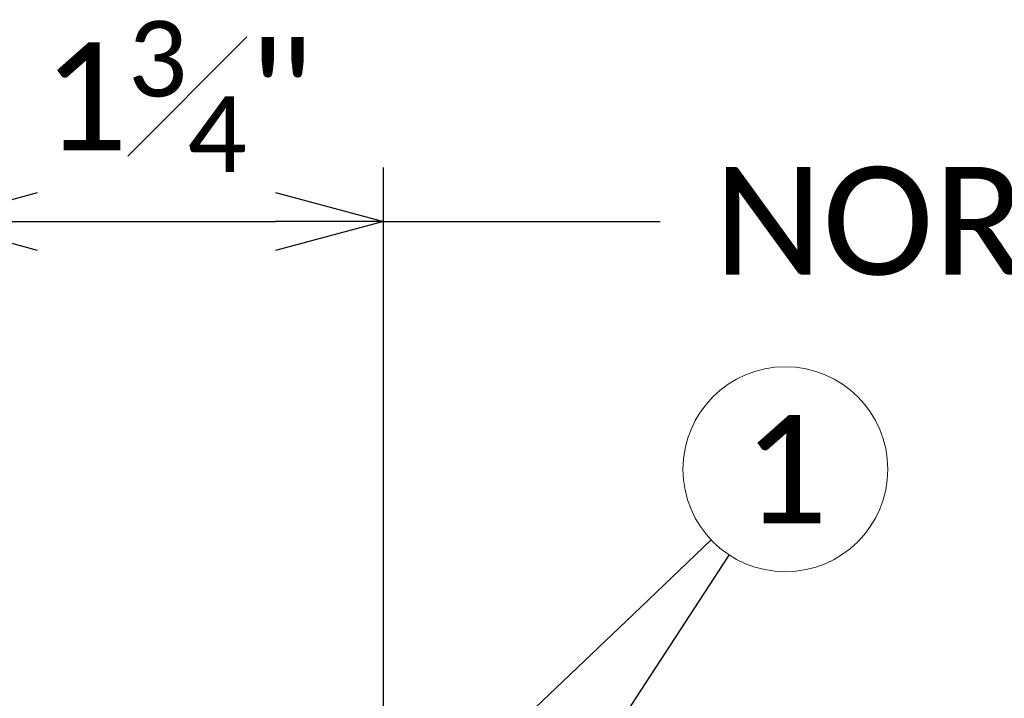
# Model space of a CAD drawing. Header units: metres. Extents: x -113 to 509, y -50 to 519.
# Tile 52 of 238: x -58 to -44, y 14 to 24. Entities that reach past the tile are written whole.
import ezdxf
from ezdxf import colors
from ezdxf.entities.mleader import LeaderData, LeaderLine
from ezdxf.enums import TextEntityAlignment as Align
from ezdxf.math import Vec2, Vec3

# ---------------------------------------------------------------- set-up
doc = ezdxf.new("R2010")
doc.units = ezdxf.units.M
doc.header["$MEASUREMENT"] = 0
for name, color, linetype, lineweight in [('B_ANNO_DIM', 7, 'Continuous', 18), ('B_ANNO_SYMB', 7, 'Continuous', 18), ('B_ANNO_TEXT', 7, 'Continuous', 18)]:
    doc.layers.add(name, color=color, linetype=linetype, lineweight=lineweight)
doc.styles.add('Annotative', font='calibri.ttf', dxfattribs={"height": 0.0625})
doc.styles.get("Standard").update_dxf_attribs({"font": 'calibri.ttf'})
doc.dimstyles.new('Annotative', dxfattribs={"dimscale": 0, "dimtxt": 0.0625, "dimasz": 0.0625, "dimexe": 0.03125, "dimexo": 0.03125, "dimgap": 0.03125, "dimtad": 1, "dimdec": 3, "dimzin": 3, "dimdsep": 46, "dimlunit": 4, "dimtxsty": 'Standard', "dimblk": 'OPEN30', "dimcen": 0.03125, "dimaunit": 1, "dimadec": 0, "dimazin": 3, "dimtfac": 0.75, "dimtdec": 3, "dimtofl": 0, "dimtmove": 0, "dimatfit": 3, "dimldrblk": 'OPEN30', "dimfxl": 1, "dimtfill": 1, "dimfrac": 1, "dimtolj": 1, "dimtzin": 0, "dimarcsym": 0})

# ---------------------------------------------------------------- blocks, each defined once
blk = doc.blocks.new('_None')
blk = doc.blocks.new('_Open30')
at = {"color": 0, "linetype": 'ByBlock', "lineweight": -2}
for p, q in [((-1, 0.2679), (0, 0)), ((0, 0), (-1, -0.2679)), ((0, 0), (-1, 0))]:
    blk.add_line(p, q, dxfattribs=at)
blk = doc.blocks.new('*D52')
at = {"layer": 'B_ANNO_DIM', "color": 0, "lineweight": -2, "transparency": 16777216}
for p, q in [((-53.04, 12.728), (-53.04, 21.499)), ((-57.854, 20.749), (-54.54, 20.749))]:
    blk.add_line(p, q, dxfattribs=at)
at = {"layer": 'Defpoints', "color": 0, "transparency": 16777216}
for p in [(-59.354, 20.749), (-53.04, 20.749), (-53.04, 11.978)]:
    blk.add_point(p, dxfattribs=at)
at = {"layer": 'B_ANNO_DIM', "color": 0, "lineweight": -2, "transparency": 16777216, "xscale": 1.5, "yscale": 1.5, "zscale": 1.5, "rotation": 180}
blk.add_blockref('_Open30', (-59.354, 20.749), dxfattribs=at)
at = {"layer": 'B_ANNO_DIM', "color": 0, "lineweight": -2, "transparency": 16777216, "xscale": 1.5, "yscale": 1.5, "zscale": 1.5}
blk.add_blockref('_Open30', (-53.04, 20.749), dxfattribs=at)
blk = doc.blocks.new('*U3502')
at = {"layer": 'B_ANNO_DIM', "insert": (55.046, 73.186), "char_height": 1.5, "width": 114.45127, "attachment_point": 1, "line_spacing_factor": 0.9, "style": 'Annotative'}
blk.add_mtext('\\A1;1{\\H0.7x;\\S3#4;}"', dxfattribs=at)
blk = doc.blocks.new('INS_JTSS_A_SS_BASE')
at = {"layer": 'B_ANNO_SYMB'}
blk.add_circle((65.3826, -249.5349), 1.4255, dxfattribs=at)
at = {"layer": 'B_ANNO_DIM', "style": 'Annotative'}
blk.add_attdef('DIST6', text='', height=1.5, rotation=90, dxfattribs=at).set_placement((10.1741, -92.4535), align=Align.MIDDLE_CENTER)
at = {"layer": 'B_ANNO_DIM', "lineweight": 30}
for tag, p in [('BAR1', (10.7294, -248.1165)), ('BAR3', (129.0984, -253.7669))]:
    blk.add_attdef(tag, text='', height=1.5, dxfattribs=at).set_placement(p, align=Align.TOP_LEFT)
at = {"layer": 'B_ANNO_DIM', "style": 'Annotative'}
for tag, p in [('BAR2', (96.1024, -274.8563)), ('BAR4', (122.9444, -296.1127))]:
    blk.add_attdef(tag, text='', height=1.5, dxfattribs=at).set_placement(p, align=Align.TOP_LEFT)
at = {"layer": 'B_ANNO_TEXT', "insert": (65.3826, -249.5349), "char_height": 1.5, "width": 3.563823, "attachment_point": 5, "style": 'Annotative'}
blk.add_mtext('1', dxfattribs=at)
at = {"layer": 'B_ANNO_TEXT', "style": 'Annotative'}
for tag, p in [('SS', (321.0554, -84.683)), ('BID#', (275.9705, -312.1489))]:
    blk.add_attdef(tag, p, '', height=1.5, dxfattribs=at)
at = {"layer": 'B_ANNO_DIM'}
dim = blk.add_linear_dim(base=(59.7885, -246.0902), p1=(53.4748, -246.0902), p2=(59.7885, -254.8607), text=' ', dimstyle='Annotative', dxfattribs=at)
dim.commit()
dim.dimension.update_dxf_attribs({"geometry": '*D52', "text_midpoint": (56.6317, -246.0902), "dimtype": 128, "insert": (112.8286, -266.8387)})
ml = blk.add_multileader_mtext('Standard', dxfattribs=at)
ml.set_content('NORMAL TO JOINT', color=256)
ml.set_leader_properties()
ml.set_arrow_properties(name='NONE')
ml.build(insert=Vec2(0, 0))
ml.multileader.update_dxf_attribs({"text_right_attachment_type": 3, "dogleg_length": 0.0625, "arrow_head_size": 1.5, "scale": 24})
ctx = ml.context
ctx.base_point, ctx.scale, ctx.char_height, ctx.arrow_head_size, ctx.landing_gap_size, ctx.plane_origin = Vec3(63.638, -246.0902), 24, 1.5, 1.5, 0.75, Vec3(59.7885, -246.0902)
ctx.right_attachment = 3
notes = []
notes.append((ctx, [(0, (1, 1, 0), (62.138, -246.0902), (1, 0), 1.5, [(0, [(59.7885, -246.0902), (61.5929, -246.0902), (61.8902, -246.0902)], 0, [])])]))
ctx.mtext.insert, ctx.mtext.flow_direction = Vec3(64.388, -245.3292), 5
ml = blk.add_multileader_mtext('Standard', dxfattribs=at)
ml.set_content('', color=256)
ml.set_leader_properties()
ml.set_arrow_properties(name='OPEN30')
ml.build(insert=Vec2(0, 0))
ml.multileader.update_dxf_attribs({"text_right_attachment_type": 3, "dogleg_length": 0.0625, "arrow_head_size": 1.5, "scale": 24})
ctx = ml.context
ctx.base_point, ctx.scale, ctx.char_height, ctx.arrow_head_size, ctx.landing_gap_size, ctx.plane_origin, ctx.plane_x_axis, ctx.plane_y_axis = Vec3(65.4365, -249.4835), 24, 1.5, 1.5, 0.75, Vec3(60.747, -253.9525), Vec3(-0.7239194, -0.6898845), Vec3(0.6898845, -0.7239194)
ctx.right_attachment = 3
notes.append((ctx, [(0, (1, 1, 0), (63.2647, -251.5532), (0.7239194, 0.6898845), 1.5, [(0, [(55.158, -259.2666), (63.2647, -251.5532), (63.2647, -251.5532)], 0, [])])]))
ctx.mtext.insert, ctx.mtext.text_direction, ctx.mtext.rotation, ctx.mtext.flow_direction = Vec3(65.411, -250.5438), Vec3(-0.7239194, -0.6898845), 3.9029222, 5
ml = blk.add_multileader_mtext('Standard', dxfattribs=at)
ml.set_content('', color=256)
ml.set_leader_properties()
ml.set_arrow_properties(name='OPEN30')
ml.build(insert=Vec2(0, 0))
ml.multileader.update_dxf_attribs({"text_right_attachment_type": 3, "dogleg_length": 0.0625, "arrow_head_size": 1.5, "scale": 24})
ctx = ml.context
ctx.base_point, ctx.scale, ctx.char_height, ctx.arrow_head_size, ctx.landing_gap_size, ctx.plane_origin, ctx.plane_x_axis, ctx.plane_y_axis = Vec3(65.4233, -249.4725), 24, 1.5, 1.5, 0.75, Vec3(61.8781, -254.8942), Vec3(-0.5472815, -0.8369486), Vec3(0.8369486, -0.5472815)
ctx.right_attachment = 3
notes.append((ctx, [(0, (1, 1, 0), (63.7815, -251.9834), (0.5472815, 0.8369486), 1.5, [(0, [(61.746, -255.0962), (63.7815, -251.9834), (63.7815, -251.9834)], 0, [])])]))
ctx.mtext.insert, ctx.mtext.text_direction, ctx.mtext.rotation, ctx.mtext.flow_direction = Vec3(65.6406, -250.5107), Vec3(-0.5472815, -0.8369486), 4.1332763, 5
for ctx, leaders in notes:
    for number, flags, end, landing, length, lines in leaders:
        leader = LeaderData()
        leader.index, (leader.has_last_leader_line, leader.has_dogleg_vector, leader.attachment_direction) = number, flags
        leader.last_leader_point, leader.dogleg_vector, leader.dogleg_length = Vec3(end), Vec3(landing), length
        for number, points, colour, breaks in lines:
            line = LeaderLine()
            line.index, line.vertices, line.color, line.breaks = number, Vec3.list(points), colors.encode_raw_color(colour), breaks
            leader.lines.append(line)
        ctx.leaders.append(leader)

msp = doc.modelspace()

# ---------------------------------------------------------------- block references
msp.add_blockref('INS_JTSS_A_SS_BASE', (-112.829, 266.839))

# ---------------------------------------------------------------- next in the draw order: block references
msp.add_blockref('*U3502', (-112.829, -49.648))

doc.saveas('drawing.dxf')
